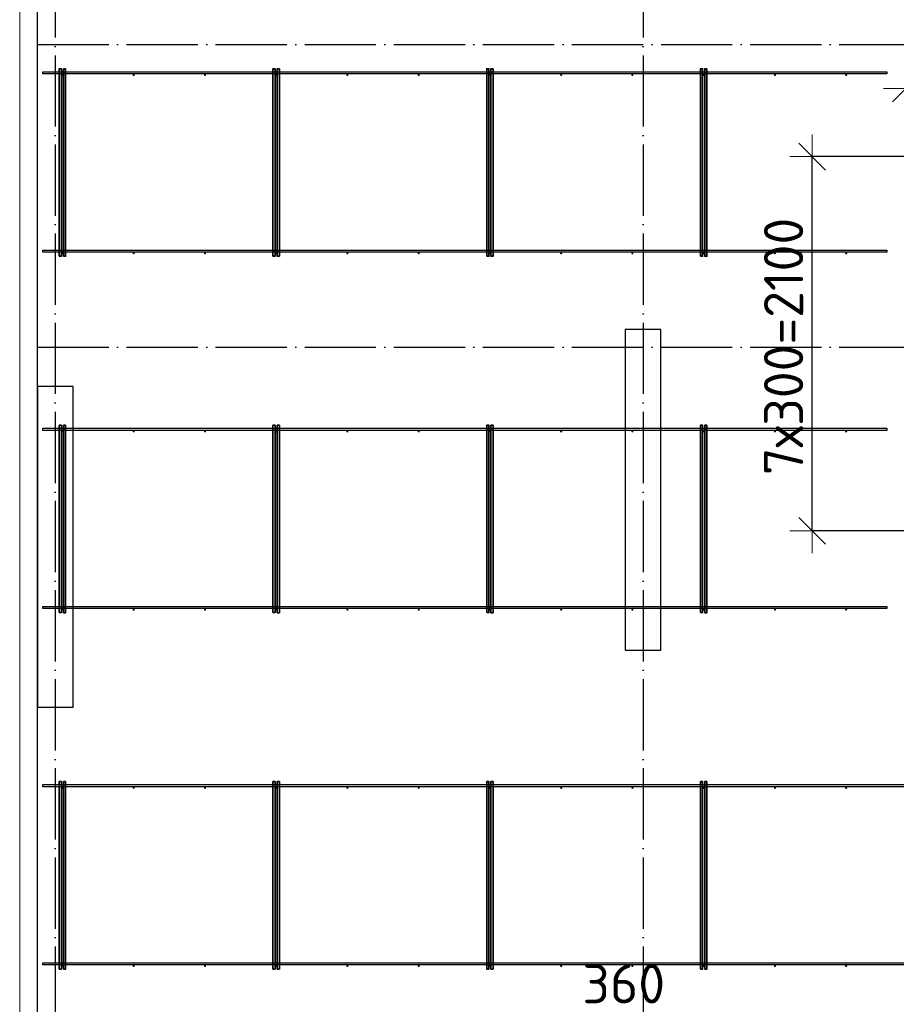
# Model space of a CAD drawing. Header units: millimetres. Extents: x 13527 to 139154, y -122592 to 61893.
# Tile 88 of 128: x 75100 to 80022, y 33013 to 38539. Entities that reach past the tile are written whole.
import ezdxf

# ---------------------------------------------------------------- set-up
doc = ezdxf.new("R2010")
doc.units = ezdxf.units.MM
doc.header["$PDMODE"] = 65
for name, pattern in [('______11', [500, 400, -50, 0, -50]), ('______2', [270, 200, -70]), ('______5', [1100, 800, -100, 100, -100])]:
    doc.linetypes.add(name, pattern=pattern)
for name, color, linetype, lineweight in [('Standard', 7, 'Continuous', 25), ('Колонна (1)', 7, 'Continuous', 35), ('Размерная линия_ общее', 7, 'Continuous', 13), ('Стена_ общее', 7, 'Continuous', 35), ('Фундамент_ общее', 7, 'Continuous', 35)]:
    doc.layers.add(name, color=color, linetype=linetype, lineweight=lineweight)
doc.layers.add('Арм.стержн. Фиксатор', color=7, linetype='Continuous', lineweight=35, true_color=0x501e0f)
doc.layers.add('Осевая линия_ общее', color=7, linetype='______5', lineweight=13, true_color=0xa0a0a0)
doc.styles.add('ISOCPEUR', font='ISOCPEUR')
doc.dimstyles.new('DIMSTYLE_3', dxfattribs={"dimtxt": 220, "dimasz": 250, "dimexe": 0, "dimexo": 0, "dimgap": 110, "dimtad": 2, "dimdec": 0, "dimrnd": 5, "dimzin": 12, "dimdsep": 46, "dimtxsty": 'ISOCPEUR', "dimblk1": 'ALL_ML_STRICH', "dimblk2": 'ALL_ML_STRICH', "dimsah": 1, "dimcen": 0, "dimclrd": 7, "dimclre": 256, "dimclrt": 7, "dimadec": 0, "dimazin": 0, "dimtfac": 1, "dimtdec": 0, "dimtix": 1, "dimtmove": 2, "dimatfit": 3, "dimfxl": 0, "dimtvp": 1.2, "dimtzin": 0, "dimlwd": 0, "dimlwe": -3, "dimarcsym": 0})
doc.dimstyles.new('DIMSTYLE_5', dxfattribs={"dimtxt": 220, "dimasz": 250, "dimexe": 0, "dimexo": 0, "dimgap": 110, "dimtad": 2, "dimdec": 0, "dimrnd": 5, "dimzin": 12, "dimdsep": 46, "dimtxsty": 'ISOCPEUR', "dimblk1": 'ALL_ML_STRICH', "dimblk2": 'ALL_ML_STRICH', "dimsah": 1, "dimcen": 0, "dimclrd": 7, "dimclre": 256, "dimclrt": 7, "dimadec": 0, "dimazin": 0, "dimtfac": 1, "dimtdec": 0, "dimtix": 1, "dimtmove": 2, "dimatfit": 3, "dimfxl": 0, "dimtzin": 0, "dimlwd": 0, "dimlwe": -3, "dimarcsym": 0})

# ---------------------------------------------------------------- blocks, each defined once
blk = doc.blocks.new('ALL_ML_STRICH')
at = {"color": 0, "linetype": 'ByBlock', "lineweight": -2}
for p, q in [((0, -0.5), (0, 0.5)), ((-0.3, -0.3), (0.3, 0.3)), ((-1, 0), (0.5, 0))]:
    blk.add_line(p, q, dxfattribs=at)
blk = doc.blocks.new('*D426')
at = {"layer": 'DEFPOINTS', "color": 7, "linetype": 'Continuous', "lineweight": 13, "transparency": 33554687}
for p in [(80181.9, 37770), (79548.7, 35670), (80217.4, 35670)]:
    blk.add_point(p, dxfattribs=at)
at = {"layer": 'Размерная линия_ общее', "color": 253, "linetype": 'Continuous', "lineweight": -2, "true_color": 0xa0a0a0, "transparency": 33554687}
for p, q in [((80161.9, 37770), (79548.7, 37770)), ((80197.4, 35670), (79548.7, 35670))]:
    blk.add_line(p, q, dxfattribs=at)
at = {"layer": 'Размерная линия_ общее', "color": 7, "linetype": 'Continuous', "lineweight": -2, "transparency": 33554687}
blk.add_line((79548.7, 35670), (79548.7, 37770), dxfattribs=at)
at = {"layer": 'Размерная линия_ общее', "color": 7, "linetype": 'Continuous', "lineweight": 13, "transparency": 33554687, "xscale": 250, "yscale": 250, "zscale": 250}
for p, rotation in [((79548.7, 37770), 90), ((79548.7, 35670), 270)]:
    blk.add_blockref('ALL_ML_STRICH', p, dxfattribs=dict(at, rotation=rotation))
at = {"layer": 'Размерная линия_ общее', "color": 7, "linetype": 'Continuous', "lineweight": 13, "transparency": 33554687, "insert": (79278.7, 35983), "char_height": 220, "width": 11, "attachment_point": 1, "rotation": 90, "line_spacing_factor": 0.60241, "style": 'ISOCPEUR'}
blk.add_mtext('7х300=2100', dxfattribs=at)
blk = doc.blocks.new('*D432')
at = {"layer": 'DEFPOINTS', "color": 7, "linetype": 'Continuous', "lineweight": 13, "transparency": 33554687}
for p in [(80075, 38152.7), (80075, 37776), (80805, 36876)]:
    blk.add_point(p, dxfattribs=at)
at = {"layer": 'Размерная линия_ общее', "color": 253, "linetype": 'Continuous', "lineweight": -2, "true_color": 0xa0a0a0, "transparency": 33554687}
for p, q in [((80075, 37796), (80075, 38152.7)), ((80805, 36896), (80805, 38152.7))]:
    blk.add_line(p, q, dxfattribs=at)
at = {"layer": 'Размерная линия_ общее', "color": 7, "linetype": 'Continuous', "lineweight": -2, "transparency": 33554687}
blk.add_line((80075, 38152.7), (80805, 38152.7), dxfattribs=at)
at = {"layer": 'Размерная линия_ общее', "color": 7, "linetype": 'Continuous', "lineweight": 13, "transparency": 33554687, "xscale": 250, "yscale": 250, "zscale": 250, "rotation": 180}
blk.add_blockref('ALL_ML_STRICH', (80075, 38152.7), dxfattribs=at)
at = {"layer": 'Размерная линия_ общее', "color": 7, "linetype": 'Continuous', "lineweight": 13, "transparency": 33554687, "xscale": 250, "yscale": 250, "zscale": 250}
blk.add_blockref('ALL_ML_STRICH', (80805, 38152.7), dxfattribs=at)
at = {"layer": 'Размерная линия_ общее', "color": 7, "linetype": 'Continuous', "lineweight": 13, "transparency": 33554687, "insert": (80451, 38312.7), "char_height": 220, "width": 660, "attachment_point": 5, "style": 'ISOCPEUR'}
blk.add_mtext('\\A1;{730}', dxfattribs=at)
blk = doc.blocks.new('*D436')
at = {"layer": 'DEFPOINTS', "color": 7, "linetype": 'Continuous', "lineweight": 13, "transparency": 33554687}
for p in [(78600, 32597.8), (78600, 32547.8), (78960, 31270)]:
    blk.add_point(p, dxfattribs=at)
at = {"layer": 'Размерная линия_ общее', "color": 253, "linetype": 'Continuous', "lineweight": -2, "true_color": 0xa0a0a0, "transparency": 33554687}
for p, q in [((78600, 32567.8), (78600, 32597.8)), ((78960, 31290), (78960, 32597.8))]:
    blk.add_line(p, q, dxfattribs=at)
at = {"layer": 'Размерная линия_ общее', "color": 7, "linetype": 'Continuous', "lineweight": -2, "transparency": 33554687}
blk.add_line((78600, 32597.8), (78960, 32597.8), dxfattribs=at)
at = {"layer": 'Размерная линия_ общее', "color": 7, "linetype": 'Continuous', "lineweight": 13, "transparency": 33554687, "xscale": 250, "yscale": 250, "zscale": 250, "rotation": 180}
blk.add_blockref('ALL_ML_STRICH', (78600, 32597.8), dxfattribs=at)
at = {"layer": 'Размерная линия_ общее', "color": 7, "linetype": 'Continuous', "lineweight": 13, "transparency": 33554687, "xscale": 250, "yscale": 250, "zscale": 250}
blk.add_blockref('ALL_ML_STRICH', (78960, 32597.8), dxfattribs=at)
at = {"layer": 'Размерная линия_ общее', "color": 7, "linetype": 'Continuous', "lineweight": 13, "transparency": 33554687, "insert": (78491.2, 33128.5), "char_height": 220, "width": 660, "attachment_point": 5, "style": 'ISOCPEUR'}
blk.add_mtext('\\A1;{360}', dxfattribs=at)
blk = doc.blocks.new('СЛОЖНЫЙ_ОБЪЕКТ_6')
at = {"layer": 'Колонна (1)', "color": 9, "lineweight": -3, "true_color": 0xc7c7c7, "transparency": 33554687}
for p, q in [((78500, 36800), (78500, 35000)), ((78700, 36800), (78500, 36800)), ((78700, 35000), (78700, 36800)), ((75200, 36480), (75200, 34680)), ((75400, 36480), (75200, 36480)), ((75400, 34680), (75400, 36480)), ((78500, 35000), (78700, 35000)), ((75200, 34680), (75400, 34680))]:
    blk.add_line(p, q, dxfattribs=at)

msp = doc.modelspace()

# ---------------------------------------------------------------- hatches: boundary and pattern name
at = {"layer": 'Арм.стержн. Фиксатор', "linetype": 'Continuous', "lineweight": 35, "transparency": 33554687}
for points in [[(75346, 38228), (75345.5, 38230.3), (75344.2, 38232.2), (75342.3, 38233.5), (75340, 38234), (75337.7, 38233.5), (75335.8, 38232.2), (75334.5, 38230.3), (75334, 38228), (75334.5, 38225.7), (75335.8, 38223.8), (75337.7, 38222.5), (75340, 38222), (75342.3, 38222.5), (75344.2, 38223.8), (75345.5, 38225.7)], [(75746, 38228), (75745.5, 38230.3), (75744.2, 38232.2), (75742.3, 38233.5), (75740, 38234), (75737.7, 38233.5), (75735.8, 38232.2), (75734.5, 38230.3), (75734, 38228), (75734.5, 38225.7), (75735.8, 38223.8), (75737.7, 38222.5), (75740, 38222), (75742.3, 38222.5), (75744.2, 38223.8), (75745.5, 38225.7)], [(76146, 38228), (76145.5, 38230.3), (76144.2, 38232.2), (76142.3, 38233.5), (76140, 38234), (76137.7, 38233.5), (76135.8, 38232.2), (76134.5, 38230.3), (76134, 38228), (76134.5, 38225.7), (76135.8, 38223.8), (76137.7, 38222.5), (76140, 38222), (76142.3, 38222.5), (76144.2, 38223.8), (76145.5, 38225.7)], [(76546, 38228), (76545.5, 38230.3), (76544.2, 38232.2), (76542.3, 38233.5), (76540, 38234), (76537.7, 38233.5), (76535.8, 38232.2), (76534.5, 38230.3), (76534, 38228), (76534.5, 38225.7), (76535.8, 38223.8), (76537.7, 38222.5), (76540, 38222), (76542.3, 38222.5), (76544.2, 38223.8), (76545.5, 38225.7)], [(76946, 38228), (76945.5, 38230.3), (76944.2, 38232.2), (76942.3, 38233.5), (76940, 38234), (76937.7, 38233.5), (76935.8, 38232.2), (76934.5, 38230.3), (76934, 38228), (76934.5, 38225.7), (76935.8, 38223.8), (76937.7, 38222.5), (76940, 38222), (76942.3, 38222.5), (76944.2, 38223.8), (76945.5, 38225.7)], [(77346, 38228), (77345.5, 38230.3), (77344.2, 38232.2), (77342.3, 38233.5), (77340, 38234), (77337.7, 38233.5), (77335.8, 38232.2), (77334.5, 38230.3), (77334, 38228), (77334.5, 38225.7), (77335.8, 38223.8), (77337.7, 38222.5), (77340, 38222), (77342.3, 38222.5), (77344.2, 38223.8), (77345.5, 38225.7)], [(77746, 38228), (77745.5, 38230.3), (77744.2, 38232.2), (77742.3, 38233.5), (77740, 38234), (77737.7, 38233.5), (77735.8, 38232.2), (77734.5, 38230.3), (77734, 38228), (77734.5, 38225.7), (77735.8, 38223.8), (77737.7, 38222.5), (77740, 38222), (77742.3, 38222.5), (77744.2, 38223.8), (77745.5, 38225.7)], [(78146, 38228), (78145.5, 38230.3), (78144.2, 38232.2), (78142.3, 38233.5), (78140, 38234), (78137.7, 38233.5), (78135.8, 38232.2), (78134.5, 38230.3), (78134, 38228), (78134.5, 38225.7), (78135.8, 38223.8), (78137.7, 38222.5), (78140, 38222), (78142.3, 38222.5), (78144.2, 38223.8), (78145.5, 38225.7)], [(78546, 38228), (78545.5, 38230.3), (78544.2, 38232.2), (78542.3, 38233.5), (78540, 38234), (78537.7, 38233.5), (78535.8, 38232.2), (78534.5, 38230.3), (78534, 38228), (78534.5, 38225.7), (78535.8, 38223.8), (78537.7, 38222.5), (78540, 38222), (78542.3, 38222.5), (78544.2, 38223.8), (78545.5, 38225.7)], [(78946, 38228), (78945.5, 38230.3), (78944.2, 38232.2), (78942.3, 38233.5), (78940, 38234), (78937.7, 38233.5), (78935.8, 38232.2), (78934.5, 38230.3), (78934, 38228), (78934.5, 38225.7), (78935.8, 38223.8), (78937.7, 38222.5), (78940, 38222), (78942.3, 38222.5), (78944.2, 38223.8), (78945.5, 38225.7)], [(79346, 38228), (79345.5, 38230.3), (79344.2, 38232.2), (79342.3, 38233.5), (79340, 38234), (79337.7, 38233.5), (79335.8, 38232.2), (79334.5, 38230.3), (79334, 38228), (79334.5, 38225.7), (79335.8, 38223.8), (79337.7, 38222.5), (79340, 38222), (79342.3, 38222.5), (79344.2, 38223.8), (79345.5, 38225.7)], [(79746, 38228), (79745.5, 38230.3), (79744.2, 38232.2), (79742.3, 38233.5), (79740, 38234), (79737.7, 38233.5), (79735.8, 38232.2), (79734.5, 38230.3), (79734, 38228), (79734.5, 38225.7), (79735.8, 38223.8), (79737.7, 38222.5), (79740, 38222), (79742.3, 38222.5), (79744.2, 38223.8), (79745.5, 38225.7)], [(75346, 37228), (75345.5, 37230.3), (75344.2, 37232.2), (75342.3, 37233.5), (75340, 37234), (75337.7, 37233.5), (75335.8, 37232.2), (75334.5, 37230.3), (75334, 37228), (75334.5, 37225.7), (75335.8, 37223.8), (75337.7, 37222.5), (75340, 37222), (75342.3, 37222.5), (75344.2, 37223.8), (75345.5, 37225.7)], [(75746, 37228), (75745.5, 37230.3), (75744.2, 37232.2), (75742.3, 37233.5), (75740, 37234), (75737.7, 37233.5), (75735.8, 37232.2), (75734.5, 37230.3), (75734, 37228), (75734.5, 37225.7), (75735.8, 37223.8), (75737.7, 37222.5), (75740, 37222), (75742.3, 37222.5), (75744.2, 37223.8), (75745.5, 37225.7)], [(76146, 37228), (76145.5, 37230.3), (76144.2, 37232.2), (76142.3, 37233.5), (76140, 37234), (76137.7, 37233.5), (76135.8, 37232.2), (76134.5, 37230.3), (76134, 37228), (76134.5, 37225.7), (76135.8, 37223.8), (76137.7, 37222.5), (76140, 37222), (76142.3, 37222.5), (76144.2, 37223.8), (76145.5, 37225.7)], [(76546, 37228), (76545.5, 37230.3), (76544.2, 37232.2), (76542.3, 37233.5), (76540, 37234), (76537.7, 37233.5), (76535.8, 37232.2), (76534.5, 37230.3), (76534, 37228), (76534.5, 37225.7), (76535.8, 37223.8), (76537.7, 37222.5), (76540, 37222), (76542.3, 37222.5), (76544.2, 37223.8), (76545.5, 37225.7)], [(76946, 37228), (76945.5, 37230.3), (76944.2, 37232.2), (76942.3, 37233.5), (76940, 37234), (76937.7, 37233.5), (76935.8, 37232.2), (76934.5, 37230.3), (76934, 37228), (76934.5, 37225.7), (76935.8, 37223.8), (76937.7, 37222.5), (76940, 37222), (76942.3, 37222.5), (76944.2, 37223.8), (76945.5, 37225.7)], [(77346, 37228), (77345.5, 37230.3), (77344.2, 37232.2), (77342.3, 37233.5), (77340, 37234), (77337.7, 37233.5), (77335.8, 37232.2), (77334.5, 37230.3), (77334, 37228), (77334.5, 37225.7), (77335.8, 37223.8), (77337.7, 37222.5), (77340, 37222), (77342.3, 37222.5), (77344.2, 37223.8), (77345.5, 37225.7)], [(77746, 37228), (77745.5, 37230.3), (77744.2, 37232.2), (77742.3, 37233.5), (77740, 37234), (77737.7, 37233.5), (77735.8, 37232.2), (77734.5, 37230.3), (77734, 37228), (77734.5, 37225.7), (77735.8, 37223.8), (77737.7, 37222.5), (77740, 37222), (77742.3, 37222.5), (77744.2, 37223.8), (77745.5, 37225.7)], [(78146, 37228), (78145.5, 37230.3), (78144.2, 37232.2), (78142.3, 37233.5), (78140, 37234), (78137.7, 37233.5), (78135.8, 37232.2), (78134.5, 37230.3), (78134, 37228), (78134.5, 37225.7), (78135.8, 37223.8), (78137.7, 37222.5), (78140, 37222), (78142.3, 37222.5), (78144.2, 37223.8), (78145.5, 37225.7)], [(78546, 37228), (78545.5, 37230.3), (78544.2, 37232.2), (78542.3, 37233.5), (78540, 37234), (78537.7, 37233.5), (78535.8, 37232.2), (78534.5, 37230.3), (78534, 37228), (78534.5, 37225.7), (78535.8, 37223.8), (78537.7, 37222.5), (78540, 37222), (78542.3, 37222.5), (78544.2, 37223.8), (78545.5, 37225.7)], [(78946, 37228), (78945.5, 37230.3), (78944.2, 37232.2), (78942.3, 37233.5), (78940, 37234), (78937.7, 37233.5), (78935.8, 37232.2), (78934.5, 37230.3), (78934, 37228), (78934.5, 37225.7), (78935.8, 37223.8), (78937.7, 37222.5), (78940, 37222), (78942.3, 37222.5), (78944.2, 37223.8), (78945.5, 37225.7)], [(79346, 37228), (79345.5, 37230.3), (79344.2, 37232.2), (79342.3, 37233.5), (79340, 37234), (79337.7, 37233.5), (79335.8, 37232.2), (79334.5, 37230.3), (79334, 37228), (79334.5, 37225.7), (79335.8, 37223.8), (79337.7, 37222.5), (79340, 37222), (79342.3, 37222.5), (79344.2, 37223.8), (79345.5, 37225.7)], [(79746, 37228), (79745.5, 37230.3), (79744.2, 37232.2), (79742.3, 37233.5), (79740, 37234), (79737.7, 37233.5), (79735.8, 37232.2), (79734.5, 37230.3), (79734, 37228), (79734.5, 37225.7), (79735.8, 37223.8), (79737.7, 37222.5), (79740, 37222), (79742.3, 37222.5), (79744.2, 37223.8), (79745.5, 37225.7)], [(75346, 36228), (75345.5, 36230.3), (75344.2, 36232.2), (75342.3, 36233.5), (75340, 36234), (75337.7, 36233.5), (75335.8, 36232.2), (75334.5, 36230.3), (75334, 36228), (75334.5, 36225.7), (75335.8, 36223.8), (75337.7, 36222.5), (75340, 36222), (75342.3, 36222.5), (75344.2, 36223.8), (75345.5, 36225.7)], [(75746, 36228), (75745.5, 36230.3), (75744.2, 36232.2), (75742.3, 36233.5), (75740, 36234), (75737.7, 36233.5), (75735.8, 36232.2), (75734.5, 36230.3), (75734, 36228), (75734.5, 36225.7), (75735.8, 36223.8), (75737.7, 36222.5), (75740, 36222), (75742.3, 36222.5), (75744.2, 36223.8), (75745.5, 36225.7)], [(76146, 36228), (76145.5, 36230.3), (76144.2, 36232.2), (76142.3, 36233.5), (76140, 36234), (76137.7, 36233.5), (76135.8, 36232.2), (76134.5, 36230.3), (76134, 36228), (76134.5, 36225.7), (76135.8, 36223.8), (76137.7, 36222.5), (76140, 36222), (76142.3, 36222.5), (76144.2, 36223.8), (76145.5, 36225.7)], [(76546, 36228), (76545.5, 36230.3), (76544.2, 36232.2), (76542.3, 36233.5), (76540, 36234), (76537.7, 36233.5), (76535.8, 36232.2), (76534.5, 36230.3), (76534, 36228), (76534.5, 36225.7), (76535.8, 36223.8), (76537.7, 36222.5), (76540, 36222), (76542.3, 36222.5), (76544.2, 36223.8), (76545.5, 36225.7)], [(76946, 36228), (76945.5, 36230.3), (76944.2, 36232.2), (76942.3, 36233.5), (76940, 36234), (76937.7, 36233.5), (76935.8, 36232.2), (76934.5, 36230.3), (76934, 36228), (76934.5, 36225.7), (76935.8, 36223.8), (76937.7, 36222.5), (76940, 36222), (76942.3, 36222.5), (76944.2, 36223.8), (76945.5, 36225.7)], [(77346, 36228), (77345.5, 36230.3), (77344.2, 36232.2), (77342.3, 36233.5), (77340, 36234), (77337.7, 36233.5), (77335.8, 36232.2), (77334.5, 36230.3), (77334, 36228), (77334.5, 36225.7), (77335.8, 36223.8), (77337.7, 36222.5), (77340, 36222), (77342.3, 36222.5), (77344.2, 36223.8), (77345.5, 36225.7)], [(77746, 36228), (77745.5, 36230.3), (77744.2, 36232.2), (77742.3, 36233.5), (77740, 36234), (77737.7, 36233.5), (77735.8, 36232.2), (77734.5, 36230.3), (77734, 36228), (77734.5, 36225.7), (77735.8, 36223.8), (77737.7, 36222.5), (77740, 36222), (77742.3, 36222.5), (77744.2, 36223.8), (77745.5, 36225.7)], [(78146, 36228), (78145.5, 36230.3), (78144.2, 36232.2), (78142.3, 36233.5), (78140, 36234), (78137.7, 36233.5), (78135.8, 36232.2), (78134.5, 36230.3), (78134, 36228), (78134.5, 36225.7), (78135.8, 36223.8), (78137.7, 36222.5), (78140, 36222), (78142.3, 36222.5), (78144.2, 36223.8), (78145.5, 36225.7)], [(78546, 36228), (78545.5, 36230.3), (78544.2, 36232.2), (78542.3, 36233.5), (78540, 36234), (78537.7, 36233.5), (78535.8, 36232.2), (78534.5, 36230.3), (78534, 36228), (78534.5, 36225.7), (78535.8, 36223.8), (78537.7, 36222.5), (78540, 36222), (78542.3, 36222.5), (78544.2, 36223.8), (78545.5, 36225.7)], [(78946, 36228), (78945.5, 36230.3), (78944.2, 36232.2), (78942.3, 36233.5), (78940, 36234), (78937.7, 36233.5), (78935.8, 36232.2), (78934.5, 36230.3), (78934, 36228), (78934.5, 36225.7), (78935.8, 36223.8), (78937.7, 36222.5), (78940, 36222), (78942.3, 36222.5), (78944.2, 36223.8), (78945.5, 36225.7)], [(79346, 36228), (79345.5, 36230.3), (79344.2, 36232.2), (79342.3, 36233.5), (79340, 36234), (79337.7, 36233.5), (79335.8, 36232.2), (79334.5, 36230.3), (79334, 36228), (79334.5, 36225.7), (79335.8, 36223.8), (79337.7, 36222.5), (79340, 36222), (79342.3, 36222.5), (79344.2, 36223.8), (79345.5, 36225.7)], [(79746, 36228), (79745.5, 36230.3), (79744.2, 36232.2), (79742.3, 36233.5), (79740, 36234), (79737.7, 36233.5), (79735.8, 36232.2), (79734.5, 36230.3), (79734, 36228), (79734.5, 36225.7), (79735.8, 36223.8), (79737.7, 36222.5), (79740, 36222), (79742.3, 36222.5), (79744.2, 36223.8), (79745.5, 36225.7)], [(75346, 35228), (75345.5, 35230.3), (75344.2, 35232.2), (75342.3, 35233.5), (75340, 35234), (75337.7, 35233.5), (75335.8, 35232.2), (75334.5, 35230.3), (75334, 35228), (75334.5, 35225.7), (75335.8, 35223.8), (75337.7, 35222.5), (75340, 35222), (75342.3, 35222.5), (75344.2, 35223.8), (75345.5, 35225.7)], [(75746, 35228), (75745.5, 35230.3), (75744.2, 35232.2), (75742.3, 35233.5), (75740, 35234), (75737.7, 35233.5), (75735.8, 35232.2), (75734.5, 35230.3), (75734, 35228), (75734.5, 35225.7), (75735.8, 35223.8), (75737.7, 35222.5), (75740, 35222), (75742.3, 35222.5), (75744.2, 35223.8), (75745.5, 35225.7)], [(76146, 35228), (76145.5, 35230.3), (76144.2, 35232.2), (76142.3, 35233.5), (76140, 35234), (76137.7, 35233.5), (76135.8, 35232.2), (76134.5, 35230.3), (76134, 35228), (76134.5, 35225.7), (76135.8, 35223.8), (76137.7, 35222.5), (76140, 35222), (76142.3, 35222.5), (76144.2, 35223.8), (76145.5, 35225.7)], [(76546, 35228), (76545.5, 35230.3), (76544.2, 35232.2), (76542.3, 35233.5), (76540, 35234), (76537.7, 35233.5), (76535.8, 35232.2), (76534.5, 35230.3), (76534, 35228), (76534.5, 35225.7), (76535.8, 35223.8), (76537.7, 35222.5), (76540, 35222), (76542.3, 35222.5), (76544.2, 35223.8), (76545.5, 35225.7)], [(76946, 35228), (76945.5, 35230.3), (76944.2, 35232.2), (76942.3, 35233.5), (76940, 35234), (76937.7, 35233.5), (76935.8, 35232.2), (76934.5, 35230.3), (76934, 35228), (76934.5, 35225.7), (76935.8, 35223.8), (76937.7, 35222.5), (76940, 35222), (76942.3, 35222.5), (76944.2, 35223.8), (76945.5, 35225.7)], [(77346, 35228), (77345.5, 35230.3), (77344.2, 35232.2), (77342.3, 35233.5), (77340, 35234), (77337.7, 35233.5), (77335.8, 35232.2), (77334.5, 35230.3), (77334, 35228), (77334.5, 35225.7), (77335.8, 35223.8), (77337.7, 35222.5), (77340, 35222), (77342.3, 35222.5), (77344.2, 35223.8), (77345.5, 35225.7)], [(77746, 35228), (77745.5, 35230.3), (77744.2, 35232.2), (77742.3, 35233.5), (77740, 35234), (77737.7, 35233.5), (77735.8, 35232.2), (77734.5, 35230.3), (77734, 35228), (77734.5, 35225.7), (77735.8, 35223.8), (77737.7, 35222.5), (77740, 35222), (77742.3, 35222.5), (77744.2, 35223.8), (77745.5, 35225.7)], [(78146, 35228), (78145.5, 35230.3), (78144.2, 35232.2), (78142.3, 35233.5), (78140, 35234), (78137.7, 35233.5), (78135.8, 35232.2), (78134.5, 35230.3), (78134, 35228), (78134.5, 35225.7), (78135.8, 35223.8), (78137.7, 35222.5), (78140, 35222), (78142.3, 35222.5), (78144.2, 35223.8), (78145.5, 35225.7)], [(78546, 35228), (78545.5, 35230.3), (78544.2, 35232.2), (78542.3, 35233.5), (78540, 35234), (78537.7, 35233.5), (78535.8, 35232.2), (78534.5, 35230.3), (78534, 35228), (78534.5, 35225.7), (78535.8, 35223.8), (78537.7, 35222.5), (78540, 35222), (78542.3, 35222.5), (78544.2, 35223.8), (78545.5, 35225.7)], [(78946, 35228), (78945.5, 35230.3), (78944.2, 35232.2), (78942.3, 35233.5), (78940, 35234), (78937.7, 35233.5), (78935.8, 35232.2), (78934.5, 35230.3), (78934, 35228), (78934.5, 35225.7), (78935.8, 35223.8), (78937.7, 35222.5), (78940, 35222), (78942.3, 35222.5), (78944.2, 35223.8), (78945.5, 35225.7)], [(79346, 35228), (79345.5, 35230.3), (79344.2, 35232.2), (79342.3, 35233.5), (79340, 35234), (79337.7, 35233.5), (79335.8, 35232.2), (79334.5, 35230.3), (79334, 35228), (79334.5, 35225.7), (79335.8, 35223.8), (79337.7, 35222.5), (79340, 35222), (79342.3, 35222.5), (79344.2, 35223.8), (79345.5, 35225.7)], [(79746, 35228), (79745.5, 35230.3), (79744.2, 35232.2), (79742.3, 35233.5), (79740, 35234), (79737.7, 35233.5), (79735.8, 35232.2), (79734.5, 35230.3), (79734, 35228), (79734.5, 35225.7), (79735.8, 35223.8), (79737.7, 35222.5), (79740, 35222), (79742.3, 35222.5), (79744.2, 35223.8), (79745.5, 35225.7)], [(75346, 34228), (75345.5, 34230.3), (75344.2, 34232.2), (75342.3, 34233.5), (75340, 34234), (75337.7, 34233.5), (75335.8, 34232.2), (75334.5, 34230.3), (75334, 34228), (75334.5, 34225.7), (75335.8, 34223.8), (75337.7, 34222.5), (75340, 34222), (75342.3, 34222.5), (75344.2, 34223.8), (75345.5, 34225.7)], [(75746, 34228), (75745.5, 34230.3), (75744.2, 34232.2), (75742.3, 34233.5), (75740, 34234), (75737.7, 34233.5), (75735.8, 34232.2), (75734.5, 34230.3), (75734, 34228), (75734.5, 34225.7), (75735.8, 34223.8), (75737.7, 34222.5), (75740, 34222), (75742.3, 34222.5), (75744.2, 34223.8), (75745.5, 34225.7)], [(76146, 34228), (76145.5, 34230.3), (76144.2, 34232.2), (76142.3, 34233.5), (76140, 34234), (76137.7, 34233.5), (76135.8, 34232.2), (76134.5, 34230.3), (76134, 34228), (76134.5, 34225.7), (76135.8, 34223.8), (76137.7, 34222.5), (76140, 34222), (76142.3, 34222.5), (76144.2, 34223.8), (76145.5, 34225.7)], [(76546, 34228), (76545.5, 34230.3), (76544.2, 34232.2), (76542.3, 34233.5), (76540, 34234), (76537.7, 34233.5), (76535.8, 34232.2), (76534.5, 34230.3), (76534, 34228), (76534.5, 34225.7), (76535.8, 34223.8), (76537.7, 34222.5), (76540, 34222), (76542.3, 34222.5), (76544.2, 34223.8), (76545.5, 34225.7)], [(76946, 34228), (76945.5, 34230.3), (76944.2, 34232.2), (76942.3, 34233.5), (76940, 34234), (76937.7, 34233.5), (76935.8, 34232.2), (76934.5, 34230.3), (76934, 34228), (76934.5, 34225.7), (76935.8, 34223.8), (76937.7, 34222.5), (76940, 34222), (76942.3, 34222.5), (76944.2, 34223.8), (76945.5, 34225.7)], [(77346, 34228), (77345.5, 34230.3), (77344.2, 34232.2), (77342.3, 34233.5), (77340, 34234), (77337.7, 34233.5), (77335.8, 34232.2), (77334.5, 34230.3), (77334, 34228), (77334.5, 34225.7), (77335.8, 34223.8), (77337.7, 34222.5), (77340, 34222), (77342.3, 34222.5), (77344.2, 34223.8), (77345.5, 34225.7)], [(77746, 34228), (77745.5, 34230.3), (77744.2, 34232.2), (77742.3, 34233.5), (77740, 34234), (77737.7, 34233.5), (77735.8, 34232.2), (77734.5, 34230.3), (77734, 34228), (77734.5, 34225.7), (77735.8, 34223.8), (77737.7, 34222.5), (77740, 34222), (77742.3, 34222.5), (77744.2, 34223.8), (77745.5, 34225.7)], [(78146, 34228), (78145.5, 34230.3), (78144.2, 34232.2), (78142.3, 34233.5), (78140, 34234), (78137.7, 34233.5), (78135.8, 34232.2), (78134.5, 34230.3), (78134, 34228), (78134.5, 34225.7), (78135.8, 34223.8), (78137.7, 34222.5), (78140, 34222), (78142.3, 34222.5), (78144.2, 34223.8), (78145.5, 34225.7)], [(78546, 34228), (78545.5, 34230.3), (78544.2, 34232.2), (78542.3, 34233.5), (78540, 34234), (78537.7, 34233.5), (78535.8, 34232.2), (78534.5, 34230.3), (78534, 34228), (78534.5, 34225.7), (78535.8, 34223.8), (78537.7, 34222.5), (78540, 34222), (78542.3, 34222.5), (78544.2, 34223.8), (78545.5, 34225.7)], [(78946, 34228), (78945.5, 34230.3), (78944.2, 34232.2), (78942.3, 34233.5), (78940, 34234), (78937.7, 34233.5), (78935.8, 34232.2), (78934.5, 34230.3), (78934, 34228), (78934.5, 34225.7), (78935.8, 34223.8), (78937.7, 34222.5), (78940, 34222), (78942.3, 34222.5), (78944.2, 34223.8), (78945.5, 34225.7)], [(79346, 34228), (79345.5, 34230.3), (79344.2, 34232.2), (79342.3, 34233.5), (79340, 34234), (79337.7, 34233.5), (79335.8, 34232.2), (79334.5, 34230.3), (79334, 34228), (79334.5, 34225.7), (79335.8, 34223.8), (79337.7, 34222.5), (79340, 34222), (79342.3, 34222.5), (79344.2, 34223.8), (79345.5, 34225.7)], [(79746, 34228), (79745.5, 34230.3), (79744.2, 34232.2), (79742.3, 34233.5), (79740, 34234), (79737.7, 34233.5), (79735.8, 34232.2), (79734.5, 34230.3), (79734, 34228), (79734.5, 34225.7), (79735.8, 34223.8), (79737.7, 34222.5), (79740, 34222), (79742.3, 34222.5), (79744.2, 34223.8), (79745.5, 34225.7)], [(75346, 33228), (75345.5, 33230.3), (75344.2, 33232.2), (75342.3, 33233.5), (75340, 33234), (75337.7, 33233.5), (75335.8, 33232.2), (75334.5, 33230.3), (75334, 33228), (75334.5, 33225.7), (75335.8, 33223.8), (75337.7, 33222.5), (75340, 33222), (75342.3, 33222.5), (75344.2, 33223.8), (75345.5, 33225.7)], [(75746, 33228), (75745.5, 33230.3), (75744.2, 33232.2), (75742.3, 33233.5), (75740, 33234), (75737.7, 33233.5), (75735.8, 33232.2), (75734.5, 33230.3), (75734, 33228), (75734.5, 33225.7), (75735.8, 33223.8), (75737.7, 33222.5), (75740, 33222), (75742.3, 33222.5), (75744.2, 33223.8), (75745.5, 33225.7)], [(76146, 33228), (76145.5, 33230.3), (76144.2, 33232.2), (76142.3, 33233.5), (76140, 33234), (76137.7, 33233.5), (76135.8, 33232.2), (76134.5, 33230.3), (76134, 33228), (76134.5, 33225.7), (76135.8, 33223.8), (76137.7, 33222.5), (76140, 33222), (76142.3, 33222.5), (76144.2, 33223.8), (76145.5, 33225.7)], [(76546, 33228), (76545.5, 33230.3), (76544.2, 33232.2), (76542.3, 33233.5), (76540, 33234), (76537.7, 33233.5), (76535.8, 33232.2), (76534.5, 33230.3), (76534, 33228), (76534.5, 33225.7), (76535.8, 33223.8), (76537.7, 33222.5), (76540, 33222), (76542.3, 33222.5), (76544.2, 33223.8), (76545.5, 33225.7)], [(76946, 33228), (76945.5, 33230.3), (76944.2, 33232.2), (76942.3, 33233.5), (76940, 33234), (76937.7, 33233.5), (76935.8, 33232.2), (76934.5, 33230.3), (76934, 33228), (76934.5, 33225.7), (76935.8, 33223.8), (76937.7, 33222.5), (76940, 33222), (76942.3, 33222.5), (76944.2, 33223.8), (76945.5, 33225.7)], [(77346, 33228), (77345.5, 33230.3), (77344.2, 33232.2), (77342.3, 33233.5), (77340, 33234), (77337.7, 33233.5), (77335.8, 33232.2), (77334.5, 33230.3), (77334, 33228), (77334.5, 33225.7), (77335.8, 33223.8), (77337.7, 33222.5), (77340, 33222), (77342.3, 33222.5), (77344.2, 33223.8), (77345.5, 33225.7)], [(77746, 33228), (77745.5, 33230.3), (77744.2, 33232.2), (77742.3, 33233.5), (77740, 33234), (77737.7, 33233.5), (77735.8, 33232.2), (77734.5, 33230.3), (77734, 33228), (77734.5, 33225.7), (77735.8, 33223.8), (77737.7, 33222.5), (77740, 33222), (77742.3, 33222.5), (77744.2, 33223.8), (77745.5, 33225.7)], [(78146, 33228), (78145.5, 33230.3), (78144.2, 33232.2), (78142.3, 33233.5), (78140, 33234), (78137.7, 33233.5), (78135.8, 33232.2), (78134.5, 33230.3), (78134, 33228), (78134.5, 33225.7), (78135.8, 33223.8), (78137.7, 33222.5), (78140, 33222), (78142.3, 33222.5), (78144.2, 33223.8), (78145.5, 33225.7)], [(78546, 33228), (78545.5, 33230.3), (78544.2, 33232.2), (78542.3, 33233.5), (78540, 33234), (78537.7, 33233.5), (78535.8, 33232.2), (78534.5, 33230.3), (78534, 33228), (78534.5, 33225.7), (78535.8, 33223.8), (78537.7, 33222.5), (78540, 33222), (78542.3, 33222.5), (78544.2, 33223.8), (78545.5, 33225.7)], [(78946, 33228), (78945.5, 33230.3), (78944.2, 33232.2), (78942.3, 33233.5), (78940, 33234), (78937.7, 33233.5), (78935.8, 33232.2), (78934.5, 33230.3), (78934, 33228), (78934.5, 33225.7), (78935.8, 33223.8), (78937.7, 33222.5), (78940, 33222), (78942.3, 33222.5), (78944.2, 33223.8), (78945.5, 33225.7)], [(79346, 33228), (79345.5, 33230.3), (79344.2, 33232.2), (79342.3, 33233.5), (79340, 33234), (79337.7, 33233.5), (79335.8, 33232.2), (79334.5, 33230.3), (79334, 33228), (79334.5, 33225.7), (79335.8, 33223.8), (79337.7, 33222.5), (79340, 33222), (79342.3, 33222.5), (79344.2, 33223.8), (79345.5, 33225.7)], [(79746, 33228), (79745.5, 33230.3), (79744.2, 33232.2), (79742.3, 33233.5), (79740, 33234), (79737.7, 33233.5), (79735.8, 33232.2), (79734.5, 33230.3), (79734, 33228), (79734.5, 33225.7), (79735.8, 33223.8), (79737.7, 33222.5), (79740, 33222), (79742.3, 33222.5), (79744.2, 33223.8), (79745.5, 33225.7)]]:
    msp.add_hatch(color=34, dxfattribs=at).paths.add_polyline_path(points)

# ---------------------------------------------------------------- linework, layer by layer
at = {"layer": 'Standard', "color": 7, "linetype": 'Continuous', "lineweight": 13, "transparency": 33554687}
msp.add_lwpolyline([(75100, 29250), (117980, 29250), (117980, 46440), (75100, 46440), (75100, 29250)], dxfattribs=at)
at = {"layer": 'Арм.стержн. Фиксатор', "color": 34, "linetype": 'Continuous', "lineweight": 25, "transparency": 33554687}
for points in [[(75230, 38246), (79968.2, 38246), (79968.2, 38234), (75230, 38234), (75230, 38246)], [(75230, 38246), (79968.2, 38246), (79968.2, 38234), (75230, 38234), (75230, 38246)], [(75230, 37246), (79968.2, 37246), (79968.2, 37234), (75230, 37234), (75230, 37246)], [(75230, 37246), (79968.2, 37246), (79968.2, 37234), (75230, 37234), (75230, 37246)], [(75230, 36246), (79968.2, 36246), (79968.2, 36234), (75230, 36234), (75230, 36246)], [(75230, 36246), (79968.2, 36246), (79968.2, 36234), (75230, 36234), (75230, 36246)], [(75230, 35246), (79968.2, 35246), (79968.2, 35234), (75230, 35234), (75230, 35246)], [(75230, 35246), (79968.2, 35246), (79968.2, 35234), (75230, 35234), (75230, 35246)], [(75230, 34246), (84561.2, 34246), (84561.2, 34234), (75230, 34234), (75230, 34246)], [(75230, 34246), (84561.2, 34246), (84561.2, 34234), (75230, 34234), (75230, 34246)], [(75230, 33246), (84561.2, 33246), (84561.2, 33234), (75230, 33234), (75230, 33246)], [(75230, 33246), (84561.2, 33246), (84561.2, 33234), (75230, 33234), (75230, 33246)]]:
    msp.add_lwpolyline(points, dxfattribs=at)
at = {"layer": 'Арм.стержн. Фиксатор', "color": 34, "linetype": 'Continuous', "lineweight": 35, "transparency": 33554687}
for points in [[(75322, 37211.1), (75322, 38263.1), (75334, 38263.1), (75334, 37211.1), (75322, 37211.1)], [(75358, 38262.9), (75358, 37210.8), (75346, 37210.8), (75346, 38262.9), (75358, 38262.9)], [(76522, 37211.1), (76522, 38263.1), (76534, 38263.1), (76534, 37211.1), (76522, 37211.1)], [(76558, 38262.9), (76558, 37210.8), (76546, 37210.8), (76546, 38262.9), (76558, 38262.9)], [(77722, 37211.1), (77722, 38263.1), (77734, 38263.1), (77734, 37211.1), (77722, 37211.1)], [(77758, 38262.9), (77758, 37210.8), (77746, 37210.8), (77746, 38262.9), (77758, 38262.9)], [(78922, 37211.1), (78922, 38263.1), (78934, 38263.1), (78934, 37211.1), (78922, 37211.1)], [(78958, 38262.9), (78958, 37210.8), (78946, 37210.8), (78946, 38262.9), (78958, 38262.9)], [(75322, 35211.1), (75322, 36263.1), (75334, 36263.1), (75334, 35211.1), (75322, 35211.1)], [(75358, 36262.9), (75358, 35210.8), (75346, 35210.8), (75346, 36262.9), (75358, 36262.9)], [(76522, 35211.1), (76522, 36263.1), (76534, 36263.1), (76534, 35211.1), (76522, 35211.1)], [(76558, 36262.9), (76558, 35210.8), (76546, 35210.8), (76546, 36262.9), (76558, 36262.9)], [(77722, 35211.1), (77722, 36263.1), (77734, 36263.1), (77734, 35211.1), (77722, 35211.1)], [(77758, 36262.9), (77758, 35210.8), (77746, 35210.8), (77746, 36262.9), (77758, 36262.9)], [(78922, 35211.1), (78922, 36263.1), (78934, 36263.1), (78934, 35211.1), (78922, 35211.1)], [(78958, 36262.9), (78958, 35210.8), (78946, 35210.8), (78946, 36262.9), (78958, 36262.9)], [(75322, 33211.1), (75322, 34263.1), (75334, 34263.1), (75334, 33211.1), (75322, 33211.1)], [(75358, 34262.9), (75358, 33210.8), (75346, 33210.8), (75346, 34262.9), (75358, 34262.9)], [(76522, 33211.1), (76522, 34263.1), (76534, 34263.1), (76534, 33211.1), (76522, 33211.1)], [(76558, 34262.9), (76558, 33210.8), (76546, 33210.8), (76546, 34262.9), (76558, 34262.9)], [(77722, 33211.1), (77722, 34263.1), (77734, 34263.1), (77734, 33211.1), (77722, 33211.1)], [(77758, 34262.9), (77758, 33210.8), (77746, 33210.8), (77746, 34262.9), (77758, 34262.9)], [(78922, 33211.1), (78922, 34263.1), (78934, 34263.1), (78934, 33211.1), (78922, 33211.1)], [(78958, 34262.9), (78958, 33210.8), (78946, 33210.8), (78946, 34262.9), (78958, 34262.9)]]:
    msp.add_lwpolyline(points, dxfattribs=at)
at = {"layer": 'Осевая линия_ общее', "color": 253, "linetype": '______11', "lineweight": -3, "true_color": 0xa0a0a0, "transparency": 33554687}
for p, q in [((75300, 46340), (75300, 28122.1)), ((78600, 46340), (78600, 28122.1)), ((75200, 38400), (119325.4, 38400)), ((75200, 36700), (119325.4, 36700))]:
    msp.add_line(p, q, dxfattribs=at)
at = {"layer": 'Фундамент_ общее', "color": 7, "lineweight": 25, "transparency": 33554687}
msp.add_line((75200, 30600), (75200, 44500), dxfattribs=at)
at = {"layer": 'Фундамент_ общее', "color": 7, "linetype": 'Continuous', "lineweight": 25, "transparency": 33554687}
msp.add_line((75200, 30600), (75200, 44500), dxfattribs=at)

# ---------------------------------------------------------------- block references
at = {"layer": 'Стена_ общее', "color": 9, "linetype": '______2', "lineweight": -3, "true_color": 0xc7c7c7, "transparency": 33554687}
msp.add_blockref('СЛОЖНЫЙ_ОБЪЕКТ_6', (0, 0), dxfattribs=at)

# ---------------------------------------------------------------- dimensions: what is measured, and where the dimension line sits
at = {"layer": 'Размерная линия_ общее', "color": 7, "linetype": 'Continuous', "lineweight": 13, "transparency": 33554687}
for base, p1, p2, dimstyle, picture, middle in [((80805, 38152.7), (80075, 37796), (80805, 36896), 'DIMSTYLE_5', '*D432', (80451, 38312.7)), ((78960, 32597.8), (78600, 32567.8), (78960, 31290), 'DIMSTYLE_3', '*D436', (78491.2, 33128.5))]:
    dim = msp.add_linear_dim(base=base, p1=p1, p2=p2, dimstyle=dimstyle, override={"dimpost": '<>', "dimclrd": 7, "dimclre": 253, "dimclrt": 7, "dimlwd": 0, "dimlwe": 65533}, dxfattribs=at)
    dim.commit()
    dim.dimension.update_dxf_attribs({"geometry": picture, "text_midpoint": middle, "dimtype": 160})
dim = msp.add_linear_dim(base=(79548.7, 37770), p1=(80197.4, 35670), p2=(80161.9, 37770), angle=90, text='7х300=2100', dimstyle='DIMSTYLE_5', override={"dimpost": '<>', "dimclrd": 7, "dimclre": 253, "dimclrt": 7, "dimlwd": 0, "dimlwe": 65533}, dxfattribs=at)
dim.commit()
dim.dimension.update_dxf_attribs({"geometry": '*D426', "text_midpoint": (79438.7, 36720), "dimtype": 160})

doc.saveas('drawing.dxf')
